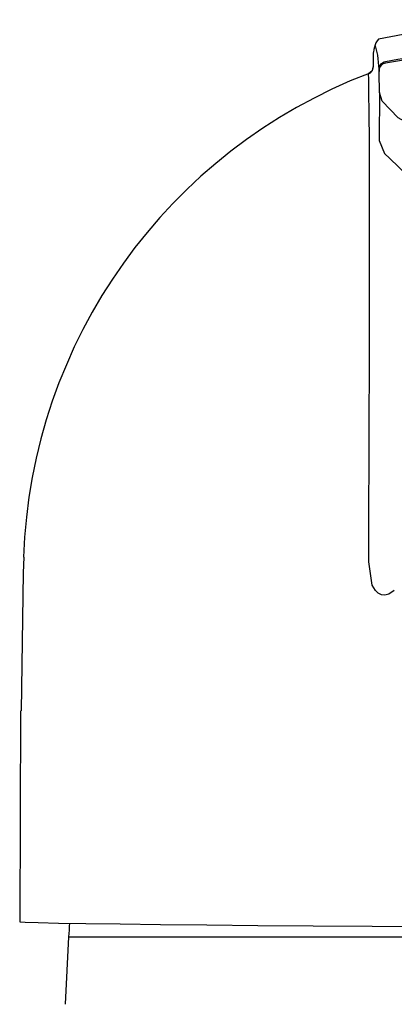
# Model space of a CAD drawing. Header units: millimetres. Extents: x -0.108 to 0.108, y -0.036 to 0.092.
# Tile 3 of 8: x -0.026 to -0.008, y 0.045 to 0.092. Entities that reach past the tile are written whole.
import ezdxf

# ---------------------------------------------------------------- set-up
doc = ezdxf.new("R2010")
doc.units = ezdxf.units.MM
doc.layers.add('BLOCKS', color=3, linetype='Continuous')

msp = doc.modelspace()

# ---------------------------------------------------------------- linework, layer by layer
at = {"layer": 'BLOCKS'}
for p, q in [((-0.008865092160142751, 0.0903374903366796), (-0.008868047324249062, 0.0896830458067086)), ((-0.008864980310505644, 0.09033864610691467), (-0.008867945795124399, 0.08968191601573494)), ((-0.009092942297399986, 0.08935668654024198), (-0.009067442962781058, 0.08937475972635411)), ((-0.00858942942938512, 0.0895267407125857), (-0.008590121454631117, 0.0894863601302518)), ((-0.008567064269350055, 0.08847360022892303), (-0.008578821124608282, 0.08618744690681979)), ((-0.008567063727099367, 0.08847370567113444), (-0.008567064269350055, 0.08847360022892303)), ((-0.009073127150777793, 0.06621797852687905), (-0.009081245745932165, 0.06653078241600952)), ((-0.0256128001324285, 0.0591535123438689), (-0.02565446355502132, 0.04915378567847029)), ((-0.02333031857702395, 0.0484361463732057), (-0.02349813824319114, 0.04523395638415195)), ((-0.02333031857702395, 0.0484361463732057), (1.861756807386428e-06, 0.0484361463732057))]:
    msp.add_line(p, q, dxfattribs=at)
at = {"layer": 'BLOCKS', "flags": 128}
for points in [[(0.009084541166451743, 0.09092671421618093), (0.007127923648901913, 0.09130904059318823), (0.005295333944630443, 0.09158311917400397), (0.003586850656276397, 0.09176673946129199), (0.001941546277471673, 0.09187753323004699), (0.0001841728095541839, 0.09192226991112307), (-0.0007406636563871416, 0.09191498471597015), (-0.001805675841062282, 0.09188002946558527), (-0.003125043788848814, 0.09179715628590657), (-0.004698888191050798, 0.0916419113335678), (-0.006527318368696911, 0.09138955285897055), (-0.008610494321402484, 0.09100386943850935)], [(-0.008591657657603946, 0.08957359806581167), (-0.008603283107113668, 0.0897412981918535), (-0.008653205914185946, 0.09024704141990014), (-0.008757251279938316, 0.09068650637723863), (-0.00877471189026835, 0.09066382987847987), (-0.008810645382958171, 0.09061716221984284), (-0.008837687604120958, 0.09050632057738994), (-0.008844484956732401, 0.09047032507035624), (-0.008854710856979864, 0.0904094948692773), (-0.008864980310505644, 0.09033864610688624)], [(-0.008288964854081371, 0.08994019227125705), (-0.00769840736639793, 0.09004437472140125), (-0.005229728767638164, 0.09042860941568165), (-0.00263318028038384, 0.09068774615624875), (3.574709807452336e-05, 0.09078457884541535), (0.002715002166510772, 0.09071100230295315), (0.004034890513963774, 0.0906116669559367), (0.006595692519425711, 0.09029868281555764), (0.00907530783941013, 0.08987349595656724)], [(-0.002743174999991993, 0.09061459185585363), (-0.002878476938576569, 0.0906067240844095), (-0.005626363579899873, 0.09030564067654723), (-0.008282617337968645, 0.08986784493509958)], [(-0.008868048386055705, 0.08968303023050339), (-0.008925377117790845, 0.08949282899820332), (-0.00907396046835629, 0.08937230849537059)], [(-0.008591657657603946, 0.08957359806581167), (-0.008591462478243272, 0.0895859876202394), (-0.008561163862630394, 0.08972466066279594), (-0.008472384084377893, 0.0898505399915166), (-0.008346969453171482, 0.08992554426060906), (-0.008288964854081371, 0.08994019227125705)], [(-0.008282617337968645, 0.08986784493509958), (-0.008392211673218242, 0.0898314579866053), (-0.008471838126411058, 0.08977618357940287), (-0.008523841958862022, 0.08971810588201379), (-0.008561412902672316, 0.089652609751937), (-0.008580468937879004, 0.08959664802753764), (-0.00858942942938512, 0.08952674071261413)], [(-0.009081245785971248, 0.0665307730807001), (-0.009072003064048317, 0.0687811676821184), (-0.009064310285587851, 0.07096153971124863), (-0.009057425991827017, 0.07316017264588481), (-0.009052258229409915, 0.0752023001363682), (-0.009047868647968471, 0.07741276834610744), (-0.009045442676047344, 0.07936357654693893), (-0.00904435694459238, 0.08106337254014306), (-0.009044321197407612, 0.0825260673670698), (-0.009046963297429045, 0.08453791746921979), (-0.009052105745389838, 0.08619033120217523), (-0.009058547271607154, 0.08747545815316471), (-0.009068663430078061, 0.0884875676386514), (-0.0090794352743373, 0.08909786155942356), (-0.009092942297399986, 0.08935668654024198)], [(-0.008574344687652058, 0.08961552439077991), (-0.008581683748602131, 0.08960594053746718), (-0.008589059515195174, 0.08959018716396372), (-0.008591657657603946, 0.08957359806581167)], [(-0.008590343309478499, 0.0894762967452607), (-0.008590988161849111, 0.08947141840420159), (-0.008591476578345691, 0.08951202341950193), (-0.008591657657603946, 0.08957359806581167)], [(-0.008590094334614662, 0.08948635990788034), (-0.008590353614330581, 0.08947588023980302), (-0.008590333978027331, 0.08947605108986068)], [(-0.008567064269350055, 0.08847360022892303), (-0.008569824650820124, 0.08867795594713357), (-0.008579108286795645, 0.08919233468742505), (-0.00858942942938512, 0.0895267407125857)], [(-0.004033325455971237, 0.08556239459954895), (-0.005823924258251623, 0.08622288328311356), (-0.007686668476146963, 0.08726946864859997), (-0.008442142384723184, 0.08805316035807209), (-0.008567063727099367, 0.08847370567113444)], [(-0.008578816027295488, 0.08618843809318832), (-0.008340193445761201, 0.08558454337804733), (-0.00808498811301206, 0.08534170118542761)], [(-0.00808498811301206, 0.08534170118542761), (-0.0072715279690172, 0.08456764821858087), (-0.005200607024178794, 0.08345028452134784), (-0.00399240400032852, 0.0830141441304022)], [(-0.02545824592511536, 0.06644058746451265), (-0.02549547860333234, 0.06569659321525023), (-0.02558333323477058, 0.05915467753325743)], [(-0.007865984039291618, 0.06485101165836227), (-0.008134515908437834, 0.06468232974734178), (-0.008312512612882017, 0.06463917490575), (-0.00848096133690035, 0.06465625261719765), (-0.008626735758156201, 0.06472659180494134), (-0.008757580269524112, 0.06484923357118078), (-0.008911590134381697, 0.06511586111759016), (-0.009073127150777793, 0.06621797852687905)], [(-0.02565446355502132, 0.04915378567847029), (-0.02564754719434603, 0.04915008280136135), (-0.0253943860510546, 0.04913024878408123), (-0.02478028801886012, 0.04910923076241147), (-0.02381400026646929, 0.04908732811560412), (-0.02250928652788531, 0.04906485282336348), (-0.02088473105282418, 0.04904212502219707), (-0.01896347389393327, 0.04901946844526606), (-0.01677288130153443, 0.04899720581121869), (-0.01434415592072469, 0.04897565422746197), (-0.01171189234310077, 0.04895512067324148), (-0.008913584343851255, 0.0489358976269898), (-0.00598909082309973, 0.04891825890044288)]]:
    msp.add_lwpolyline(points, dxfattribs=at)
at = {"layer": 'BLOCKS'}
for centre, radius, start, end in [((-0.008041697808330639, 0.09046432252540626), 0.0007839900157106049, 136.5117062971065, 168.7581345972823), ((-0.009217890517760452, 0.08968356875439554), 0.0003499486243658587, 290.9189725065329, 359.7302780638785), ((1.405689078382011e-05, 0.06554619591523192), 0.02550047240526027, 110.8627553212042, 178.0066384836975), ((-0.009743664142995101, 0.04772409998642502), 0.01360530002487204, 174.2909826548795, 176.9999999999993)]:
    msp.add_arc(centre, radius, start, end, dxfattribs=at)

doc.saveas('drawing.dxf')
